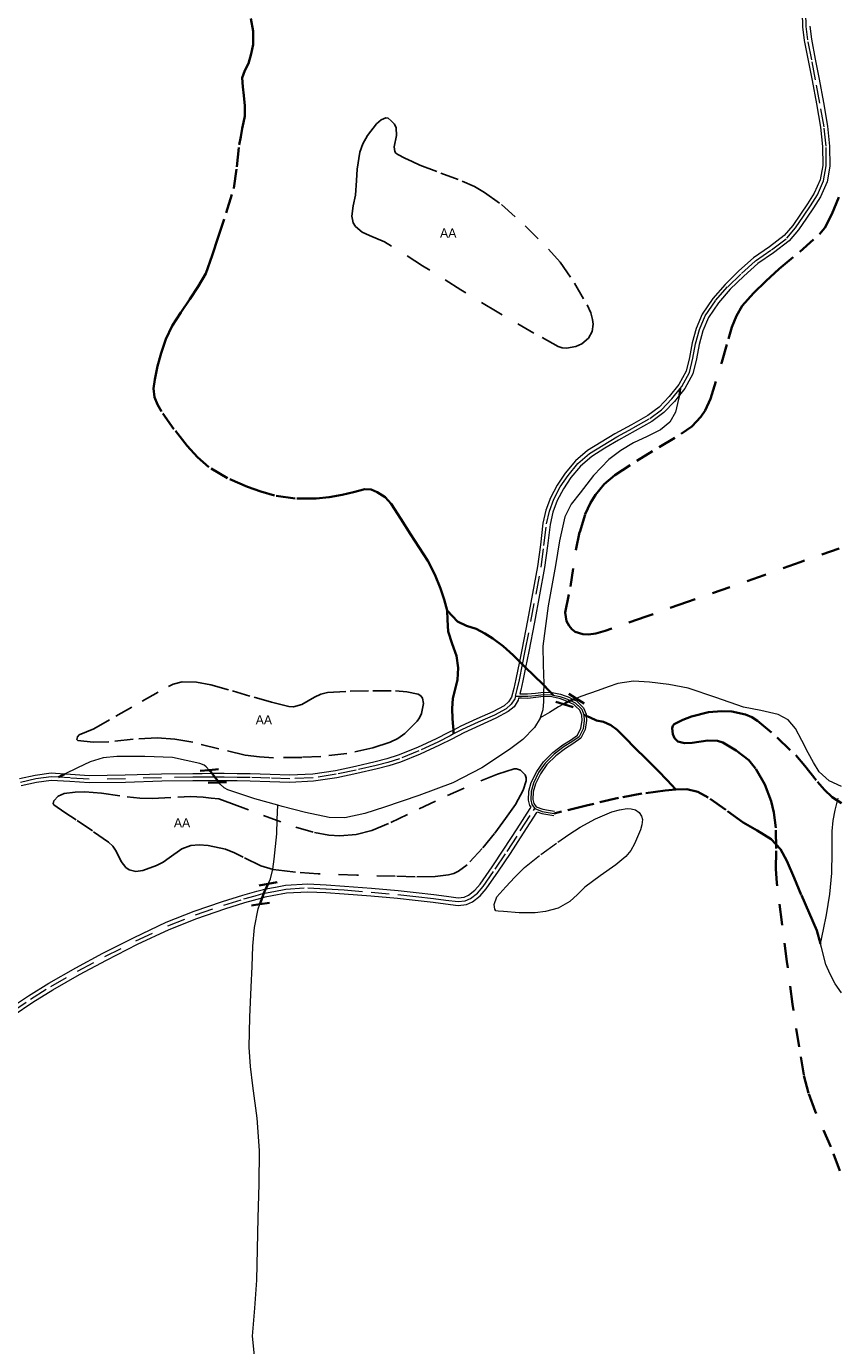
# Model space of a CAD drawing. Header units: metres. Extents: x 407555 to 411072, y 4571682 to 4574038.
# Tile 45 of 67: x 409344 to 409565, y 4573035 to 4573396. Entities that reach past the tile are written whole.
import ezdxf
from ezdxf.enums import TextEntityAlignment as Align

# ---------------------------------------------------------------- set-up
doc = ezdxf.new("R2010")
doc.units = ezdxf.units.M
doc.header["$MEASUREMENT"] = 0
doc.linetypes.add('bt5mv20_nopinta', pattern=[10, 5, -5])
doc.linetypes.add('bt5mv20_tlin1', pattern=[7, 5.25, -1.75])
for name, color, linetype, lineweight in [('ARB01_CN', 7, 'Continuous', 15), ('ARB01_LN', 7, 'Continuous', 15), ('COB01_LN', 7, 'Continuous', 15), ('FLU01_LN', 7, 'Continuous', 15), ('FLU03_LN', 7, 'Continuous', 15), ('FLU04_LN', 7, 'Continuous', 15), ('PAR01_LN', 7, 'Continuous', 15), ('PON02_LN', 7, 'Continuous', 15), ('VIA16_LN', 7, 'Continuous', 15), ('VIA19_LN', 7, 'Continuous', 15), ('VIA21_LN', 7, 'Continuous', 15), ('VIA23_LN', 7, 'Continuous', 15)]:
    doc.layers.add(name, color=color, linetype=linetype, lineweight=lineweight)
doc.styles.add('034', font='txt')

msp = doc.modelspace()

# ---------------------------------------------------------------- linework, layer by layer
at = {"layer": 'ARB01_LN', "color": 3, "linetype": 'bt5mv20_nopinta', "lineweight": 25}
for points in [[(409451.6, 4573357.92, 451.37), (409457.39, 4573355.73, 449.21), (409463.19, 4573353.54, 447.05), (409466.54, 4573352.05, 445.81), (409469.33, 4573350.46, 444.78), (409473.93, 4573347.17, 443.08), (409480.42, 4573341.34, 440.67), (409486.76, 4573334.98, 438.25), (409489.92, 4573331.41, 436.91), (409493.87, 4573325.68, 434.92), (409497.3, 4573319.73, 432.92), (409498.3, 4573317.57, 432.24), (409498.8, 4573315.78, 431.7), (409498.95, 4573314.42, 431.3), (409498.7, 4573312.42, 430.69), (409497.69, 4573310.62, 430.11), (409495.86, 4573309.1, 429.63), (409494.22, 4573308.33, 429.44), (409491.67, 4573307.88, 429.51), (409490.48, 4573308, 429.73), (409489.43, 4573308.38, 430.07), (409482.76, 4573312.03, 433.14), (409472.75, 4573317.8, 438.13), (409462.78, 4573323.87, 442.91), (409452.36, 4573330.44, 447.55), (409441.94, 4573337.01, 452.13), (409437.87, 4573338.69, 453.71), (409435.84, 4573339.63, 454.49), (409434.04, 4573341.18, 455.26), (409433.44, 4573342.14, 455.62), (409433.05, 4573343.94, 456.23), (409433.42, 4573346.8, 457.05), (409434.02, 4573349.69, 457.68), (409434.31, 4573353.76, 458.13), (409434.48, 4573356.83, 458.18), (409435.23, 4573361.44, 457.97), (409436.07, 4573363.74, 457.81), (409437.36, 4573366.03, 457.66), (409439.8, 4573369.2, 457.51), (409441.08, 4573370.32, 457.32), (409442.36, 4573370.89, 456.92), (409442.93, 4573370.79, 456.66), (409443.8, 4573370.08, 456.24), (409444.66, 4573369.09, 455.81), (409445.2, 4573368.08, 455.4), (409445.23, 4573366.04, 454.57), (409444.63, 4573362.94, 453.43), (409444.75, 4573361.69, 453.06), (409445.05, 4573361.2, 452.96), (409445.58, 4573360.82, 452.92), (409447.55, 4573359.86, 452.92), (409449.53, 4573358.9, 452.92), (409451.6, 4573357.92, 451.37)], [(409368.61, 4573207.32, 413.81), (409375.77, 4573211.4, 415.46), (409382.94, 4573215.48, 417.1), (409384.23, 4573216.08, 417.3), (409386.7, 4573216.67, 417.35), (409390.65, 4573216.66, 417.07), (409394.5, 4573215.91, 416.98), (409400.42, 4573214.22, 417.51), (409406.35, 4573212.51, 418.02), (409411.07, 4573211.19, 418.07), (409415.79, 4573209.96, 418.18), (409417.14, 4573209.86, 418.3), (409419.43, 4573210.54, 418.59), (409422.83, 4573212.49, 419.08), (409424.58, 4573213.34, 419.31), (409426.39, 4573213.78, 419.5), (409432.58, 4573214.12, 419.98), (409438.78, 4573214.23, 420.34), (409444.96, 4573214.24, 420.46), (409448.04, 4573213.98, 420.38), (409451.13, 4573213.36, 420.22), (409451.91, 4573212.92, 420.12), (409452.35, 4573212.27, 419.98), (409452.62, 4573210.75, 419.66), (409452.11, 4573208.09, 419.15), (409451.55, 4573206.88, 418.96), (409450.87, 4573205.92, 418.84), (409447.54, 4573202.61, 418.75), (409445.65, 4573201.23, 418.75), (409443.51, 4573200.19, 418.68), (409438.78, 4573198.69, 418.4), (409431.69, 4573197.13, 417.87), (409424.59, 4573196.35, 417.14), (409419.42, 4573196.07, 416.22), (409411.66, 4573195.98, 414.3), (409407.78, 4573196.21, 413.43), (409403.9, 4573196.7, 412.85), (409396.75, 4573198.42, 412.3), (409389.57, 4573200.2, 412.07), (409384.73, 4573201, 412.01), (409379.87, 4573201.43, 412.09), (409373.27, 4573201.03, 412.42), (409366.67, 4573200.34, 412.77), (409362.41, 4573200.24, 412.96), (409358.16, 4573200.7, 413.14), (409357.91, 4573200.96, 413.26), (409358.07, 4573201.68, 413.6), (409358.58, 4573202.22, 413.8), (409360.57, 4573203.02, 413.8), (409362.55, 4573203.83, 413.8), (409368.61, 4573207.32, 413.81)], [(409400.13, 4573183.42, 413.87), (409408.93, 4573180.2, 414.2), (409417.72, 4573176.99, 414.52), (409422.81, 4573175.5, 414.82), (409426.78, 4573174.84, 415.15), (409429.79, 4573174.65, 415.4), (409434.24, 4573174.96, 415.72), (409438.49, 4573176.07, 415.89), (409443.73, 4573178.26, 415.91), (409451.43, 4573181.98, 415.79), (409459.14, 4573185.65, 415.67), (409468.25, 4573189.7, 415.64), (409472.85, 4573191.51, 415.67), (409477.41, 4573192.9, 415.75), (409478.06, 4573192.95, 415.88), (409479.15, 4573192.58, 416.56), (409480.38, 4573191.3, 418), (409480.69, 4573190.49, 418.61), (409480.7, 4573189.69, 418.97), (409479.88, 4573187.12, 419.54), (409477.72, 4573183.17, 420.22), (409475.07, 4573179.37, 420.57), (409471.98, 4573175.22, 420.73), (409468.67, 4573171.2, 420.86), (409464.54, 4573166.7, 420.98), (409462.19, 4573164.94, 421.03), (409460.89, 4573164.33, 421.05), (409459.48, 4573163.95, 421.06), (409455.84, 4573163.53, 421.05), (409450.37, 4573163.44, 421), (409444.9, 4573163.6, 420.93), (409434.39, 4573163.88, 420.77), (409423.89, 4573164.24, 420.55), (409417.69, 4573164.67, 419.8), (409414.62, 4573165.02, 419.32), (409411.56, 4573165.46, 419.09), (409408.19, 4573166.43, 419.3), (409403.38, 4573168.78, 420.12), (409400.98, 4573169.98, 420.5), (409398.51, 4573170.94, 420.7), (409393.77, 4573171.99, 420.78), (409391.35, 4573172.14, 420.77), (409389.03, 4573171.95, 420.69), (409386.58, 4573171.03, 420.52), (409383.16, 4573168.63, 420.17), (409381.46, 4573167.42, 419.99), (409379.69, 4573166.48, 419.84), (409375.92, 4573165.15, 419.87), (409373.99, 4573164.92, 419.92), (409372.24, 4573165.33, 419.84), (409371.29, 4573166, 419.61), (409370.06, 4573167.61, 418.79), (409368.62, 4573170.46, 417.18), (409367.75, 4573171.8, 416.47), (409366.59, 4573172.9, 415.99), (409362.17, 4573175.95, 415.21), (409357.75, 4573178.97, 414.33), (409354.67, 4573181.03, 413.48), (409351.66, 4573183.09, 412.63), (409351.41, 4573183.43, 412.51), (409351.6, 4573184.21, 412.29), (409352.86, 4573185.44, 411.96), (409354.42, 4573186.17, 411.65), (409357.44, 4573186.56, 411.23), (409360.08, 4573186.61, 411.14), (409364.69, 4573186.26, 411.43), (409371.63, 4573185.3, 412.36), (409375.1, 4573184.92, 412.77), (409378.57, 4573184.8, 412.97), (409385.5, 4573185.21, 412.89), (409388.96, 4573185.35, 412.88), (409392.4, 4573185.19, 413.04), (409394.57, 4573184.96, 413.22), (409396.75, 4573184.72, 413.4), (409400.13, 4573183.42, 413.87)]]:
    msp.add_polyline3d(points, dxfattribs=at)
at = {"layer": 'COB01_LN', "color": 92, "linetype": 'bt5mv20_nopinta', "lineweight": 35}
for points in [[(409555.4, 4573334.25, 424.13), (409560.8, 4573339.05, 425.24), (409562.26, 4573340.83, 425.5), (409564.21, 4573344.53, 425.88), (409566.68, 4573350.48, 426.41)], [(409575.63, 4573256.51, 448.81), (409555.57, 4573249.46, 442.22), (409545.73, 4573245.88, 438.91), (409524.77, 4573238.57, 431.53), (409513.48, 4573234.57, 426.8), (409502.27, 4573230.66, 421.88), (409499.75, 4573229.95, 420.87), (409497.7, 4573229.68, 420.11), (409496.18, 4573229.74, 419.6), (409494.08, 4573230.41, 419.02), (409493.17, 4573231.07, 418.86), (409492.39, 4573231.99, 418.8), (409491.72, 4573233.3, 418.8), (409491.35, 4573235.65, 418.8), (409492.81, 4573242.78, 418.8), (409494.28, 4573252.7, 418.8), (409495.3, 4573257.65, 418.8), (409496.82, 4573262.55, 418.8), (409498.26, 4573265.66, 418.77), (409499.6, 4573267.81, 418.74), (409502.03, 4573270.72, 418.74), (409504.89, 4573273.17, 418.87), (409510.92, 4573277.07, 419.78), (409516.97, 4573280.85, 421.03), (409523.04, 4573284.5, 422.23), (409525.91, 4573286.54, 422.81), (409528.42, 4573289.14, 423.29), (409529.56, 4573290.85, 423.45), (409531.07, 4573294.02, 423.43), (409534.12, 4573304.1, 422.8), (409535.94, 4573310.47, 422.8), (409536.88, 4573313.66, 422.8), (409538.1, 4573316.77, 422.8), (409539.7, 4573319.45, 422.8), (409542.8, 4573322.96, 422.8), (409546.18, 4573326.24, 422.8), (409549.77, 4573329.57, 423.07), (409555.4, 4573334.25, 424.13)], [(409566.37, 4573083.05, 446.39), (409563.9, 4573089.61, 445.5), (409559.64, 4573099.4, 444.51), (409557.81, 4573104.32, 443.86), (409556.54, 4573109.29, 442.94), (409555.22, 4573117, 440.97), (409553.48, 4573128.62, 437.48), (409551.88, 4573140.31, 434.17), (409550.49, 4573151.01, 431.53), (409549.17, 4573161.76, 429.02), (409548.93, 4573165.5, 428.21), (409549, 4573171.16, 427.05), (409548.92, 4573176.82, 425.88), (409548.36, 4573181.04, 424.87), (409547.61, 4573184.11, 424.04), (409545.88, 4573188.62, 422.83), (409543.37, 4573193.06, 421.84), (409541.48, 4573195.34, 421.5), (409538.09, 4573197.98, 421.34), (409534.39, 4573200.11, 421.31), (409532.99, 4573200.62, 421.3), (409530.28, 4573200.69, 421.36), (409526.01, 4573200.05, 421.44), (409523.95, 4573199.98, 421.42), (409522.07, 4573200.43, 421.31), (409521.17, 4573201.34, 421.21), (409520.73, 4573202.39, 421.12), (409520.58, 4573204.06, 420.99), (409520.77, 4573204.73, 420.92), (409521.15, 4573205.17, 420.86), (409523.45, 4573206.36, 420.61), (409525.81, 4573207.26, 420.4), (409530.46, 4573208.39, 420.03), (409534.13, 4573208.73, 419.76), (409536.84, 4573208.63, 419.56), (409540.64, 4573207.82, 419.25), (409542.33, 4573207.06, 419.1), (409543.84, 4573206.06, 418.95), (409549.21, 4573201.52, 418.51), (409554.34, 4573196.64, 418.35), (409556.82, 4573193.78, 418.83), (409560.27, 4573189.35, 420.48), (409562.14, 4573187.22, 421.21), (409564.29, 4573185.23, 421.56), (409566.81, 4573183.52, 421.59)]]:
    msp.add_polyline3d(points, dxfattribs=at)
at = {"layer": 'FLU01_LN', "color": 150, "linetype": 'Continuous', "lineweight": 15}
for points in [[(409522.57, 4573295.08, 419.89), (409522.02, 4573292.76, 419.71), (409521.46, 4573290.44, 419.53), (409519.94, 4573287.69, 419.28), (409517.42, 4573285.58, 419.03), (409513.72, 4573283.77, 418.94), (409510.03, 4573282.07, 418.89), (409506.54, 4573279.94, 418.55), (409503.25, 4573277.48, 418.23), (409499.1, 4573273.14, 418.02), (409495.4, 4573268.39, 417.81), (409493.01, 4573265.26, 417.64), (409491.28, 4573261.82, 417.46), (409489.8, 4573255.22, 417.1), (409488.68, 4573248.55, 416.74), (409486.68, 4573237.52, 416.31), (409485.26, 4573226.43, 416.14), (409485.28, 4573221.34, 416.13), (409485.46, 4573216.24, 416.13), (409485.46, 4573215.82, 416.13), (409485.44, 4573213.87, 416.13), (409485.44, 4573213.81, 416.13), (409485.43, 4573213.27, 416.13), (409485.41, 4573212.67, 416.13), (409485.38, 4573211.38, 416.12), (409485.19, 4573209.03, 415.67), (409484.54, 4573206.85, 415.15)], [(409566.79, 4573188.15, 419.34), (409563.43, 4573189.67, 419.29), (409560.72, 4573192.1, 419.24), (409559.14, 4573194.66, 419.14), (409557.73, 4573197.28, 419.02), (409556.02, 4573200.64, 418.85), (409554.25, 4573204, 418.65), (409552.23, 4573206.29, 418.32), (409549.53, 4573207.76, 418.01), (409544.77, 4573208.84, 417.84), (409540.03, 4573209.83, 417.68), (409532.52, 4573212.44, 417.33), (409524.92, 4573214.94, 417.01), (409519.69, 4573216.01, 416.89), (409514.41, 4573216.62, 416.83), (409510.02, 4573216.9, 416.82), (409505.72, 4573216.28, 416.81), (409503.04, 4573215.33, 416.76), (409500.36, 4573214.38, 416.65), (409497.97, 4573213.55, 416.45), (409495.59, 4573212.72, 416.23), (409494.3, 4573212.2, 416.22)], [(409490.84, 4573210.61, 416.12), (409489.47, 4573209.88, 416.04), (409487.01, 4573208.37, 415.6), (409484.54, 4573206.85, 415.15)], [(409484.54, 4573206.85, 415.15), (409484.51, 4573206.77, 415.13), (409482.93, 4573204.21, 414.88), (409479.8, 4573200.99, 414.55), (409476.14, 4573198.23, 414.32), (409468.57, 4573193.23, 414), (409460.6, 4573189.15, 413.7), (409451.38, 4573185.64, 413.41), (409442, 4573182.47, 413.16), (409436.58, 4573180.69, 413.13), (409431.12, 4573179.58, 413.09), (409426.86, 4573179.68, 412.93), (409420.43, 4573180.96, 412.6), (409414.01, 4573182.67, 412.32), (409412.84, 4573182.99, 412.29)], [(409394.07, 4573192.58, 411.62), (409393.26, 4573193.45, 411.57), (409392.7, 4573193.93, 411.55), (409391.55, 4573194.43, 411.5), (409384.02, 4573196.01, 411.21), (409376.47, 4573196.3, 410.93), (409368.87, 4573196.35, 410.68), (409365.13, 4573195.98, 410.62), (409361.6, 4573194.86, 410.63), (409358.07, 4573193.19, 410.69), (409354.54, 4573191.51, 410.74)], [(409412.84, 4573182.99, 412.29), (409406.51, 4573184.71, 412.12), (409399.2, 4573187.23, 411.9), (409398.16, 4573187.77, 411.85), (409397.11, 4573188.73, 411.8), (409396.74, 4573189.22, 411.78)], [(409566.81, 4573131.68, 429.97), (409565.14, 4573134.22, 429.36), (409563.74, 4573136.8, 428.99), (409562.58, 4573139.5, 428.7), (409561.37, 4573144.13, 428.32), (409561.1, 4573145.08, 428.24), (409561.91, 4573149.04, 427.46), (409562.72, 4573152.99, 426.67), (409563.62, 4573158.68, 425.76), (409564.18, 4573164.42, 424.93), (409564.26, 4573170.19, 423.93), (409564.31, 4573175.94, 422.73), (409564.59, 4573178.82, 421.85), (409565.12, 4573181.65, 420.97), (409565.96, 4573184.9, 420.16)], [(409410.21, 4573161.53, 420.53), (409410.81, 4573162.86, 419.66), (409411.48, 4573165.48, 417.95), (409411.82, 4573168.27, 416.37), (409412.23, 4573171.68, 415.48), (409412.52, 4573175.13, 414.78), (409412.68, 4573179.06, 413.54), (409412.84, 4573182.99, 412.29)], [(409406.43, 4573032.48, 456.74), (409405.91, 4573037.91, 454.4), (409406.53, 4573045.52, 451.35), (409407.05, 4573053.22, 448.58), (409407.25, 4573061.69, 445.79), (409407.45, 4573070.23, 443.18), (409407.69, 4573079.43, 440.52), (409407.85, 4573088.64, 437.91), (409407.15, 4573097.47, 435.45), (409405.98, 4573106.3, 433.13), (409405.39, 4573111.55, 432.25), (409405.02, 4573116.83, 431.44), (409405.19, 4573125.08, 429.52), (409405.57, 4573133.29, 427.43), (409405.79, 4573138.9, 425.77), (409406.03, 4573144.51, 424.18), (409406.41, 4573149.6, 423.18), (409407.49, 4573154.71, 422.34), (409407.91, 4573155.92, 422.22)]]:
    msp.add_polyline3d(points, dxfattribs=at)
at = {"layer": 'FLU03_LN', "color": 150, "linetype": 'bt5mv20_nopinta', "lineweight": 35}
for points in [[(409494.3, 4573212.2, 416.22), (409493.54, 4573211.9, 416.21), (409492.79, 4573211.6, 416.21), (409492.45, 4573211.46, 416.21), (409492.1, 4573211.28, 416.19), (409490.84, 4573210.61, 416.12)], [(409396.74, 4573189.22, 411.78), (409396.41, 4573189.66, 411.76), (409395.66, 4573190.64, 411.71), (409394.92, 4573191.62, 411.67), (409394.63, 4573191.99, 411.65), (409394.07, 4573192.58, 411.62)], [(409407.91, 4573155.92, 422.22), (409408.33, 4573157.12, 422.1), (409408.55, 4573157.68, 422), (409409.04, 4573158.91, 421.78), (409409.23, 4573159.39, 421.69), (409409.55, 4573160.1, 421.32), (409410.04, 4573161.15, 420.78), (409410.21, 4573161.53, 420.53)]]:
    msp.add_polyline3d(points, dxfattribs=at)
at = {"layer": 'FLU04_LN', "color": 202, "linetype": 'bt5mv20_nopinta', "lineweight": 35}
for points in [[(409522.57, 4573295.08, 419.89), (409522.76, 4573296.89, 419.94)], [(409354.54, 4573191.51, 410.74), (409352.9, 4573190.63, 410.67)]]:
    msp.add_polyline3d(points, dxfattribs=at)
at = {"layer": 'PAR01_LN', "color": 3, "linetype": 'bt5mv20_tlin1', "lineweight": 15}
msp.add_polyline3d([(409472.68, 4573157.97, 422.01), (409475.12, 4573160.66, 422.18), (409477.56, 4573163.35, 422.35), (409480.25, 4573166, 422.41), (409484.68, 4573169.56, 422.24), (409489.29, 4573172.93, 422.15), (409492.3, 4573175.03, 422.29), (409495.41, 4573177, 422.4), (409499.62, 4573179.26, 422.4), (409504.1, 4573181.17, 422.39), (409506.19, 4573181.76, 422.38), (409508.29, 4573182.06, 422.37), (409509.4, 4573182.04, 422.48), (409510.52, 4573181.7, 422.6), (409511.54, 4573181.01, 422.57), (409512.21, 4573180.04, 422.55), (409512.43, 4573179.11, 422.58), (409512.31, 4573177.67, 422.63), (409511.87, 4573176.27, 422.67), (409510.28, 4573172.4, 422.7), (409509.25, 4573170.59, 422.7), (409507.9, 4573168.98, 422.72), (409505.17, 4573166.68, 422.87), (409500.89, 4573163.66, 423.23), (409496.73, 4573160.57, 423.43), (409494.69, 4573158.61, 423.37), (409492.56, 4573156.66, 423.3), (409489.4, 4573154.88, 423.3), (409485.96, 4573153.92, 423.28), (409483.1, 4573153.6, 423.09), (409478.79, 4573153.62, 422.57), (409474.48, 4573153.96, 422.15), (409473.05, 4573153.99, 422.12), (409472.43, 4573154.15, 422.11), (409472.13, 4573154.57, 422.08), (409472.03, 4573155.21, 422.03), (409471.94, 4573155.85, 421.98), (409472.68, 4573157.97, 422.01)], dxfattribs=at)
at = {"layer": 'PON02_LN', "color": 1, "linetype": 'Continuous', "lineweight": 35}
for points in [[(409492.31, 4573213.44, 416.74), (409494.3, 4573212.2, 416.74), (409496.55, 4573210.8, 416.74)], [(409493.54, 4573209.81, 416.39), (409490.84, 4573210.61, 416.39), (409488.74, 4573211.23, 416.39)], [(409396.62, 4573192.82, 411.99), (409394.07, 4573192.58, 411.99), (409391.64, 4573192.36, 411.99)], [(409393.82, 4573189.1, 411.99), (409396.74, 4573189.22, 411.99), (409398.82, 4573189.3, 411.99)], [(409412.67, 4573161.98, 420.53), (409410.21, 4573161.53, 420.53), (409407.75, 4573161.08, 420.53)], [(409405.62, 4573155.56, 422.38), (409407.91, 4573155.92, 422.38), (409410.56, 4573156.34, 422.38)]]:
    msp.add_polyline3d(points, dxfattribs=at)
at = {"layer": 'VIA16_LN', "color": 42, "linetype": 'bt5mv20_nopinta', "lineweight": 15}
for points in [[(409477.75, 4573212.82, 416.44), (409478.25, 4573214.64, 416.46), (409478.82, 4573217.23, 416.5), (409479.66, 4573221.44, 416.56), (409479.66, 4573221.45, 416.56), (409479.67, 4573221.47, 416.56), (409480.41, 4573225.23, 416.61), (409481.97, 4573233.24, 416.72), (409483.38, 4573240.65, 416.85), (409484.75, 4573248.07, 417.03), (409485.53, 4573253.99, 417.25), (409486.24, 4573259.92, 417.56), (409487.01, 4573263.32, 417.82), (409488.24, 4573266.63, 418.06), (409489.99, 4573269.99, 418.27), (409492.11, 4573273.15, 418.46), (409494.83, 4573276.38, 418.7), (409498.01, 4573279.11, 418.94), (409501.69, 4573281.42, 419.18), (409505.42, 4573283.63, 419.4), (409509.93, 4573286.13, 419.6), (409514.45, 4573288.64, 419.73), (409517.64, 4573291.06, 419.76), (409520.47, 4573294.02, 419.81), (409522.76, 4573296.89, 419.94), (409523.21, 4573297.45, 419.97), (409525.33, 4573301.26, 420.17), (409526.23, 4573305.17, 420.37), (409526.98, 4573309.11, 420.56), (409528.02, 4573312.99, 420.69), (409529.62, 4573316.73, 420.82), (409532.44, 4573320.89, 421.03), (409535.73, 4573324.67, 421.27), (409539.48, 4573328.33, 421.51), (409543.37, 4573331.81, 421.75), (409547.68, 4573334.79, 422.01), (409551.85, 4573337.94, 422.29), (409554.29, 4573340.82, 422.72), (409556.44, 4573343.97, 423.12), (409558.36, 4573346.84, 423.17), (409560.24, 4573349.78, 423.14), (409561.94, 4573353.62, 423.27), (409562.66, 4573357.73, 423.43), (409562.61, 4573363.09, 423.51), (409562.05, 4573368.43, 423.64), (409560.93, 4573374.86, 424.06), (409559.75, 4573381.28, 424.53), (409558.7, 4573386.73, 424.94), (409557.63, 4573392.17, 425.35), (409557.16, 4573395.85, 425.68), (409557.06, 4573399.55, 425.98)], [(409477.75, 4573212.82, 416.44), (409477.55, 4573212.08, 416.43), (409476.6, 4573210.57, 416.47), (409475.24, 4573209.37, 416.61), (409471.99, 4573207.64, 416.96), (409467.58, 4573205.69, 417.37), (409463.22, 4573203.69, 417.77), (409460.86, 4573202.46, 417.81), (409459.89, 4573201.95, 417.83), (409456.55, 4573200.24, 417.69), (409451.35, 4573197.84, 417.44), (409446.03, 4573195.71, 417.11), (409442.88, 4573194.7, 416.84), (409439.7, 4573193.86, 416.47), (409434.24, 4573192.58, 415.69), (409428.75, 4573191.44, 414.92), (409422.44, 4573190.5, 414.12), (409416.09, 4573190.21, 413.43), (409410.68, 4573190.38, 412.98), (409405.26, 4573190.55, 412.59), (409401.71, 4573190.61, 412.36), (409398.15, 4573190.64, 412.2), (409397.98, 4573190.64, 412.2), (409395.66, 4573190.64, 412.15), (409392.79, 4573190.63, 412.09), (409389.61, 4573190.63, 412.02), (409381.08, 4573190.51, 411.82), (409371.18, 4573190.19, 411.43), (409361.29, 4573190.08, 411.03), (409356.09, 4573190.44, 410.82), (409352.9, 4573190.63, 410.67), (409350.9, 4573190.75, 410.57), (409346.69, 4573190.17, 410.3), (409342.52, 4573189.24, 410.02)], [(409477.75, 4573212.82, 416.44), (409479.43, 4573212.81, 416.38), (409481.11, 4573212.8, 416.29), (409483.27, 4573213.01, 416.18), (409485.43, 4573213.27, 416.13), (409487.74, 4573213.17, 416.41), (409488.06, 4573213.1, 416.44), (409489.86, 4573212.73, 416.59), (409490.7, 4573212.44, 416.65), (409491.94, 4573212.02, 416.74), (409492.79, 4573211.6, 416.77), (409494.04, 4573210.98, 416.82), (409494.83, 4573210.24, 416.86), (409494.84, 4573210.23, 416.86), (409495.86, 4573209.28, 416.91), (409496.47, 4573207.71, 417.05), (409496.47, 4573207.67, 417.06), (409496.55, 4573206.13, 417.27), (409496.23, 4573203.83, 417.63), (409495.14, 4573201.72, 417.97), (409493.11, 4573200.3, 418.21), (409491.05, 4573199.02, 418.41), (409488.35, 4573196.93, 418.82), (409485.9, 4573194.49, 419.25), (409484.07, 4573191.89, 419.61), (409482.64, 4573189.01, 419.95), (409482.03, 4573186.76, 420.19), (409481.94, 4573184.46, 420.42), (409482.24, 4573183.17, 420.56), (409482.69, 4573182.55, 420.63), (409483.02, 4573182.1, 420.68)], [(409339.9, 4573126.35, 434.03), (409345.29, 4573130.02, 433.06), (409350.78, 4573133.48, 431.98), (409358.11, 4573137.64, 430.27), (409365.54, 4573141.6, 428.52), (409374.05, 4573145.93, 426.75), (409382.74, 4573150.02, 425.17), (409390.33, 4573153, 423.95), (409398.06, 4573155.67, 422.84), (409403.55, 4573157.4, 422.18), (409406.66, 4573158.26, 422), (409409.04, 4573158.91, 421.86), (409409.15, 4573158.94, 421.85), (409411.72, 4573159.44, 421.83), (409415.04, 4573160.09, 421.8), (409420.98, 4573160.42, 421.76), (409425.99, 4573160.18, 421.74), (409430.99, 4573159.84, 421.71), (409438.3, 4573159.26, 421.57), (409445.61, 4573158.6, 421.39), (409450.49, 4573158.08, 421.29), (409455.36, 4573157.52, 421.22), (409458.74, 4573157.07, 421.26), (409462.11, 4573156.65, 421.3), (409464.05, 4573156.87, 421.3), (409465.44, 4573157.51, 421.3), (409467.34, 4573158.99, 421.3), (409468.9, 4573160.78, 421.3), (409472.24, 4573165.54, 421.36), (409475.47, 4573170.37, 421.29), (409479.07, 4573175.96, 420.99), (409482.67, 4573181.56, 420.69), (409483.02, 4573182.1, 420.68)], [(409483.02, 4573182.1, 420.68), (409483.05, 4573182.06, 420.69), (409485.07, 4573181.29, 421), (409486.72, 4573181.02, 421.15), (409488.36, 4573180.75, 421.29)]]:
    msp.add_polyline3d(points, dxfattribs=at)
at = {"layer": 'VIA19_LN', "color": 7, "linetype": 'Continuous', "lineweight": 15}
for points in [[(409556.08, 4573399.61, 425.98), (409556.18, 4573395.77, 425.68), (409556.66, 4573392.01, 425.35), (409557.74, 4573386.54, 424.94), (409558.79, 4573381.1, 424.53), (409559.96, 4573374.69, 424.06), (409561.08, 4573368.29, 423.64), (409561.63, 4573363.04, 423.51), (409561.68, 4573357.81, 423.43), (409561, 4573353.91, 423.27), (409559.37, 4573350.25, 423.14), (409557.54, 4573347.38, 423.17), (409555.63, 4573344.52, 423.12), (409553.51, 4573341.42, 422.72), (409551.17, 4573338.66, 422.29), (409547.11, 4573335.59, 422.01), (409542.76, 4573332.58, 421.75), (409538.81, 4573329.04, 421.51), (409535.02, 4573325.34, 421.27), (409531.66, 4573321.49, 421.03), (409528.76, 4573317.2, 420.82), (409527.09, 4573313.31, 420.69), (409526.02, 4573309.33, 420.56), (409525.27, 4573305.37, 420.37), (409524.41, 4573301.62, 420.17), (409522.39, 4573298, 419.97), (409519.73, 4573294.67, 419.81), (409516.99, 4573291.79, 419.76), (409513.91, 4573289.46, 419.73), (409509.45, 4573286.99, 419.6), (409504.93, 4573284.48, 419.4), (409501.18, 4573282.26, 419.18)], [(409558.13, 4573395.92, 425.68), (409558.6, 4573392.33, 425.35), (409559.66, 4573386.91, 424.94), (409560.71, 4573381.46, 424.53), (409561.89, 4573375.04, 424.06), (409563.02, 4573368.57, 423.64), (409563.59, 4573363.15, 423.51), (409563.64, 4573357.65, 423.43), (409562.89, 4573353.33, 423.27), (409561.11, 4573349.31, 423.14), (409559.18, 4573346.3, 423.17), (409557.25, 4573343.42, 423.12), (409555.08, 4573340.23, 422.72), (409552.53, 4573337.22, 422.29), (409548.26, 4573334, 422.01), (409543.98, 4573331.04, 421.75), (409540.15, 4573327.61, 421.51), (409536.44, 4573324, 421.27), (409533.22, 4573320.29, 421.03), (409530.48, 4573316.26, 420.82)], [(409530.48, 4573316.26, 420.82), (409528.95, 4573312.67, 420.69), (409527.94, 4573308.89, 420.56), (409527.19, 4573304.97, 420.37), (409526.25, 4573300.9, 420.17), (409524.03, 4573296.91, 419.97), (409522.57, 4573295.08, 419.89), (409521.21, 4573293.37, 419.81), (409518.3, 4573290.32, 419.76), (409514.99, 4573287.82, 419.73), (409510.41, 4573285.28, 419.6), (409505.91, 4573282.78, 419.4), (409502.2, 4573280.58, 419.18), (409498.59, 4573278.32, 418.94), (409495.53, 4573275.69, 418.7), (409492.89, 4573272.56, 418.46), (409490.83, 4573269.49, 418.27), (409489.14, 4573266.23, 418.06), (409487.95, 4573263.04, 417.82), (409487.21, 4573259.75, 417.56), (409486.5, 4573253.86, 417.25), (409485.72, 4573247.92, 417.03), (409484.34, 4573240.47, 416.85), (409482.93, 4573233.05, 416.72), (409481.37, 4573225.04, 416.61), (409480.5, 4573220.64, 416.55), (409479.78, 4573217.03, 416.5), (409479.2, 4573214.41, 416.46), (409478.93, 4573213.41, 416.45), (409479.43, 4573213.41, 416.38), (409481.08, 4573213.4, 416.29), (409483.21, 4573213.6, 416.18), (409485.41, 4573213.87, 416.13), (409485.44, 4573213.87, 416.13), (409487.41, 4573213.79, 416.36), (409487.81, 4573213.77, 416.41), (409490.02, 4573213.31, 416.59), (409491.36, 4573212.85, 416.68), (409492.17, 4573212.57, 416.74), (409493.54, 4573211.9, 416.79), (409494.39, 4573211.48, 416.82), (409495.49, 4573210.45, 416.87), (409496.37, 4573209.62, 416.91), (409497.06, 4573207.84, 417.05), (409497.08, 4573207.4, 417.11), (409497.15, 4573206.1, 417.27), (409496.81, 4573203.65, 417.63), (409495.61, 4573201.31, 417.97), (409493.44, 4573199.8, 418.21), (409491.39, 4573198.53, 418.41), (409488.75, 4573196.48, 418.82), (409486.36, 4573194.1, 419.25), (409484.59, 4573191.58, 419.61), (409483.2, 4573188.8, 419.95), (409482.63, 4573186.66, 420.19), (409482.54, 4573184.52, 420.42), (409482.8, 4573183.43, 420.56), (409483.43, 4573182.56, 420.69), (409485.23, 4573181.87, 421), (409486.81, 4573181.61, 421.15), (409488.46, 4573181.34, 421.29)], [(409501.18, 4573282.26, 419.18), (409497.43, 4573279.9, 418.94), (409494.13, 4573277.07, 418.7), (409491.33, 4573273.74, 418.46), (409489.14, 4573270.49, 418.27), (409487.34, 4573267.03, 418.06), (409486.07, 4573263.6, 417.82), (409485.27, 4573260.09, 417.56), (409484.56, 4573254.11, 417.25), (409483.78, 4573248.22, 417.03), (409482.42, 4573240.83, 416.85), (409481.01, 4573233.43, 416.72), (409479.45, 4573225.42, 416.61), (409478.83, 4573222.28, 416.57), (409477.86, 4573217.43, 416.5), (409477.3, 4573214.88, 416.46), (409476.64, 4573212.48, 416.43), (409475.85, 4573211.21, 416.47), (409474.68, 4573210.19, 416.61), (409471.56, 4573208.52, 416.96), (409467.18, 4573206.59, 417.37), (409462.79, 4573204.57, 417.77), (409460.78, 4573203.52, 417.81), (409459.44, 4573202.82, 417.83), (409456.12, 4573201.12, 417.69), (409450.96, 4573198.74, 417.44), (409445.7, 4573196.63, 417.11), (409442.6, 4573195.65, 416.84), (409439.46, 4573194.81, 416.47), (409434.03, 4573193.54, 415.69), (409428.58, 4573192.41, 414.92), (409422.35, 4573191.47, 414.12), (409416.08, 4573191.19, 413.43), (409410.71, 4573191.36, 412.98), (409405.28, 4573191.53, 412.59), (409401.72, 4573191.59, 412.36), (409398.15, 4573191.62, 412.2), (409397.37, 4573191.62, 412.18), (409394.92, 4573191.62, 412.13), (409392.14, 4573191.61, 412.07), (409389.61, 4573191.61, 412.02), (409381.06, 4573191.49, 411.82), (409371.16, 4573191.17, 411.43), (409361.32, 4573191.06, 411.03), (409356.15, 4573191.42, 410.82), (409354.54, 4573191.51, 410.74), (409350.86, 4573191.73, 410.57), (409346.51, 4573191.14, 410.3), (409342.29, 4573190.19, 410.02)], [(409490.04, 4573212.03, 416.62), (409489.7, 4573212.15, 416.59), (409487.67, 4573212.57, 416.41), (409485.45, 4573212.67, 416.13), (409485.41, 4573212.67, 416.13), (409483.34, 4573212.41, 416.18), (409481.14, 4573212.2, 416.29), (409479.43, 4573212.21, 416.38), (409478.61, 4573212.21, 416.44), (409478.46, 4573211.68, 416.43), (409477.36, 4573209.92, 416.47), (409475.8, 4573208.56, 416.61), (409472.42, 4573206.76, 416.96), (409467.99, 4573204.8, 417.37), (409463.65, 4573202.81, 417.77), (409460.34, 4573201.08, 417.83), (409456.98, 4573199.36, 417.69), (409451.74, 4573196.94, 417.44), (409446.36, 4573194.79, 417.11), (409443.15, 4573193.76, 416.84), (409439.94, 4573192.91, 416.47), (409434.45, 4573191.62, 415.69), (409428.92, 4573190.47, 414.92), (409422.54, 4573189.52, 414.12), (409416.1, 4573189.23, 413.43), (409410.65, 4573189.4, 412.98), (409405.24, 4573189.57, 412.59), (409401.69, 4573189.62, 412.36), (409398.6, 4573189.65, 412.22), (409398.15, 4573189.66, 412.2), (409396.41, 4573189.66, 412.16), (409393.45, 4573189.65, 412.1), (409389.62, 4573189.64, 412.02), (409381.1, 4573189.53, 411.82), (409371.2, 4573189.21, 411.43), (409361.26, 4573189.1, 411.03), (409356.03, 4573189.47, 410.82), (409350.94, 4573189.77, 410.57), (409346.86, 4573189.21, 410.3), (409342.75, 4573188.29, 410.02)], [(409339.28, 4573127.21, 434.03), (409344.71, 4573130.91, 433.06), (409350.24, 4573134.39, 431.98), (409357.6, 4573138.56, 430.27), (409365.05, 4573142.54, 428.52), (409373.59, 4573146.88, 426.75), (409382.32, 4573150.99, 425.17), (409389.96, 4573153.99, 423.95), (409397.73, 4573156.67, 422.84), (409403.25, 4573158.41, 422.18), (409407.13, 4573159.48, 421.95), (409408.91, 4573159.97, 421.85), (409409.55, 4573160.1, 421.84), (409412.16, 4573160.61, 421.82), (409414.91, 4573161.14, 421.8), (409420.98, 4573161.48, 421.76), (409426.05, 4573161.24, 421.74), (409431.07, 4573160.89, 421.71), (409438.39, 4573160.31, 421.57), (409445.71, 4573159.65, 421.39), (409450.6, 4573159.13, 421.29), (409455.49, 4573158.57, 421.22), (409458.87, 4573158.12, 421.26), (409462.12, 4573157.71, 421.3), (409463.76, 4573157.9, 421.3), (409464.89, 4573158.42, 421.3), (409466.61, 4573159.76, 421.3), (409468.07, 4573161.43, 421.3), (409471.37, 4573166.14, 421.36), (409474.59, 4573170.95, 421.29), (409478.18, 4573176.54, 420.99), (409481.78, 4573182.13, 420.69), (409482, 4573182.48, 420.6), (409481.68, 4573182.92, 420.56), (409481.34, 4573184.4, 420.42), (409481.44, 4573186.85, 420.19), (409482.08, 4573189.22, 419.95), (409483.55, 4573192.2, 419.61), (409485.44, 4573194.88, 419.25), (409487.96, 4573197.38, 418.82), (409490.71, 4573199.51, 418.41), (409492.78, 4573200.81, 418.21), (409494.67, 4573202.13, 417.97), (409495.65, 4573204.01, 417.63), (409495.95, 4573206.16, 417.27), (409495.87, 4573207.59, 417.05), (409495.35, 4573208.94, 416.91), (409494.19, 4573210.02, 416.85), (409493.7, 4573210.48, 416.82), (409492.1, 4573211.28, 416.76), (409491.71, 4573211.47, 416.74), (409490.04, 4573212.03, 416.62)], [(409340.52, 4573125.49, 434.03), (409345.87, 4573129.14, 433.06), (409351.32, 4573132.57, 431.98), (409358.62, 4573136.71, 430.27), (409366.03, 4573140.66, 428.52), (409374.52, 4573144.98, 426.75), (409383.16, 4573149.05, 425.17), (409390.69, 4573152.01, 423.95), (409398.39, 4573154.67, 422.84), (409403.84, 4573156.38, 422.18), (409406.19, 4573157.03, 422.04), (409408.55, 4573157.68, 421.9), (409409.39, 4573157.91, 421.85), (409411.29, 4573158.28, 421.83), (409415.17, 4573159.04, 421.8), (409420.98, 4573159.36, 421.76), (409425.92, 4573159.13, 421.74), (409430.91, 4573158.79, 421.71), (409438.21, 4573158.21, 421.57), (409445.51, 4573157.55, 421.39), (409450.37, 4573157.03, 421.29), (409455.23, 4573156.47, 421.22), (409458.6, 4573156.02, 421.26), (409462.1, 4573155.59, 421.3), (409464.34, 4573155.84, 421.3), (409466, 4573156.61, 421.3), (409468.07, 4573158.22, 421.3), (409469.73, 4573160.13, 421.3), (409473.12, 4573164.94, 421.36), (409476.35, 4573169.79, 421.29), (409479.96, 4573175.39, 420.99), (409483.56, 4573180.99, 420.69), (409483.68, 4573181.18, 420.83), (409484.91, 4573180.71, 421), (409486.62, 4573180.43, 421.15), (409488.26, 4573180.16, 421.29)]]:
    msp.add_polyline3d(points, dxfattribs=at)
at = {"layer": 'VIA21_LN', "color": 2, "linetype": 'bt5mv20_tlin1', "lineweight": 35}
for points in [[(409459.1, 4573236.17, 425.68), (409458.29, 4573239.21, 426.64), (409457.24, 4573242.18, 427.62), (409455.7, 4573246.09, 428.86), (409453.81, 4573249.82, 430.11), (409451.45, 4573253.47, 431.52), (409449.08, 4573257.08, 432.94), (409446.43, 4573261.22, 434.4), (409443.78, 4573265.36, 435.85), (409442.14, 4573267.18, 436.68), (409439.95, 4573268.59, 437.52), (409438.3, 4573269.24, 437.99), (409436.63, 4573269.33, 438.31), (409433.51, 4573268.57, 438.56), (409430.37, 4573267.78, 438.8), (409426.84, 4573267.2, 439.27), (409423.31, 4573266.79, 439.78), (409417.59, 4573266.81, 440.6), (409411.88, 4573267.65, 441.61), (409408.15, 4573268.69, 442.48), (409404.55, 4573270.04, 443.37), (409399.11, 4573272.4, 444.74), (409394, 4573275.4, 446.12), (409390.87, 4573278.13, 447.09), (409388.1, 4573281.23, 448.06), (409384.46, 4573285.8, 449.24), (409381.04, 4573290.61, 450.25), (409379.91, 4573292.48, 450.58), (409379.13, 4573294.49, 450.93), (409378.9, 4573296.89, 451.38), (409379.2, 4573299.3, 451.84), (409379.98, 4573302.96, 452.56), (409380.99, 4573306.58, 453.27), (409382.27, 4573310.39, 454), (409383.97, 4573314.02, 454.7), (409386.35, 4573317.67, 455.43), (409388.77, 4573321.27, 456.14), (409391.1, 4573324.74, 456.76), (409393.14, 4573328.35, 457.4), (409394.93, 4573333.24, 458.45), (409396.5, 4573338.21, 459.54), (409398.72, 4573344.87, 460.86), (409400.81, 4573351.59, 462.17), (409401.65, 4573357.51, 463.25), (409402.24, 4573363.48, 464.32), (409402.68, 4573365.69, 464.8), (409403.12, 4573367.9, 465.29), (409403.45, 4573369.58, 465.54), (409403.78, 4573371.27, 465.79), (409403.84, 4573374.1, 466.34), (409403.54, 4573376.94, 466.9), (409403.28, 4573379.37, 467.37), (409403.12, 4573381.79, 467.84), (409403.8, 4573383.78, 468.21), (409404.77, 4573385.74, 468.56), (409405.57, 4573388.33, 469.03), (409406.11, 4573390.94, 469.52), (409406.13, 4573394.52, 470.23), (409405.43, 4573398.05, 470.98)], [(409478.83, 4573222.28, 416.57), (409478.39, 4573222.72, 416.62), (409477.12, 4573224, 416.85), (409474.37, 4573226.43, 418.23), (409471.55, 4573228.53, 419.85), (409469.35, 4573229.92, 420.86), (409467.04, 4573231.18, 421.88), (409464.36, 4573232, 423.15), (409461.93, 4573233.19, 424.33), (409460.52, 4573234.68, 425.01), (409459.1, 4573236.17, 425.68)], [(409460.78, 4573203.52, 417.81), (409460.71, 4573204.54, 417.89), (409460.55, 4573206.61, 417.97), (409460.49, 4573209.42, 418.56), (409460.63, 4573212.16, 419.53), (409461.26, 4573214.72, 420.43), (409461.96, 4573217.28, 421.27), (409462.06, 4573220.53, 421.99), (409461.67, 4573223.78, 422.67), (409460.5, 4573227.14, 423.57), (409459.36, 4573230.5, 424.46), (409459.22, 4573233.62, 425), (409459.1, 4573236.17, 425.68)], [(409487.41, 4573213.79, 416.36), (409486.76, 4573214.47, 416.29), (409485.46, 4573215.82, 416.13), (409482.58, 4573218.65, 416.2), (409480.59, 4573220.55, 416.45), (409480.5, 4573220.64, 416.55)], [(409521.55, 4573187.33, 422.49), (409519.17, 4573189.87, 422.05), (409516.78, 4573192.4, 421.6), (409513.57, 4573195.62, 421.15), (409510.3, 4573198.78, 420.76), (409507.91, 4573201.19, 420.41), (409505.51, 4573203.6, 419.92), (409503.77, 4573204.9, 419.28), (409501.84, 4573205.78, 418.43), (409499.85, 4573206.18, 417.51), (409498.16, 4573206.93, 417.29), (409497.08, 4573207.4, 417.11)], [(409521.55, 4573187.33, 422.49), (409518.61, 4573186.99, 422.23), (409512.24, 4573186.16, 421.84), (409505.93, 4573185.02, 421.61), (409497.15, 4573182.89, 421.45), (409488.36, 4573180.75, 421.29)], [(409561.1, 4573145.08, 428.24), (409560.05, 4573148.71, 427.93), (409557.95, 4573153.61, 427.42), (409555.84, 4573158.51, 426.91), (409553.87, 4573163.15, 426.67), (409551.9, 4573167.8, 426.4), (409550.13, 4573171.02, 426.01), (409547.61, 4573173.7, 425.56), (409543.8, 4573176.07, 424.96), (409539.94, 4573178.28, 424.37), (409535.21, 4573181.7, 423.67), (409530.38, 4573185.11, 423.09), (409527.57, 4573186.63, 422.92), (409524.55, 4573187.38, 422.76), (409521.58, 4573187.33, 422.49), (409521.55, 4573187.33, 422.49)]]:
    msp.add_polyline3d(points, dxfattribs=at)
at = {"layer": 'VIA23_LN', "color": 42, "linetype": 'bt5mv20_nopinta', "lineweight": 35}
for points in [[(409480.5, 4573220.64, 416.55), (409479.67, 4573221.47, 416.56), (409478.83, 4573222.28, 416.57)], [(409488.06, 4573213.1, 416.44), (409488.05, 4573213.11, 416.44), (409487.41, 4573213.79, 416.36)], [(409497.08, 4573207.4, 417.11), (409496.47, 4573207.67, 417.06)], [(409460.86, 4573202.46, 417.81), (409460.78, 4573203.52, 417.81)]]:
    msp.add_polyline3d(points, dxfattribs=at)

# ---------------------------------------------------------------- texts
at = {"layer": 'ARB01_CN', "color": 251, "linetype": 'Continuous', "lineweight": 0, "style": '034'}
for p in [(409459.38, 4573339.38), (409409.01, 4573206.32), (409386.66, 4573178.19)]:
    msp.add_text('AA', height=2.5, dxfattribs=at).set_placement(p, align=Align.MIDDLE_CENTER)

doc.saveas('drawing.dxf')
